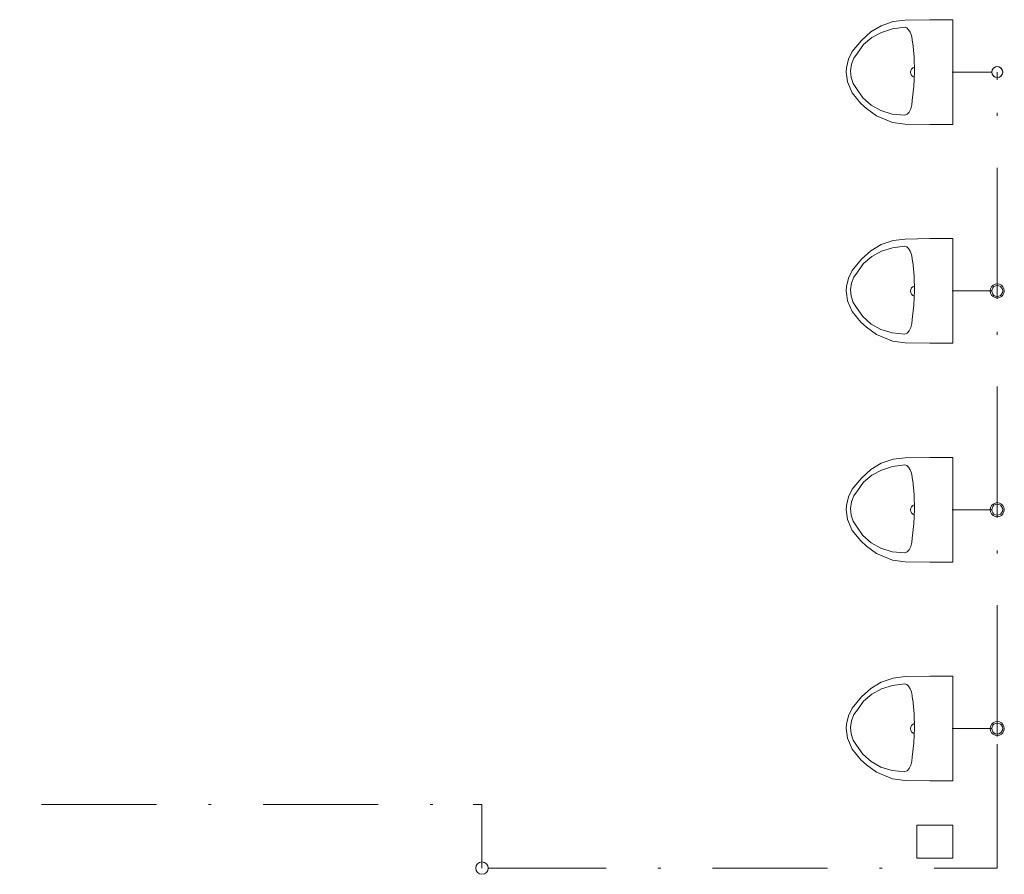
# Model space of a CAD drawing. Header units: millimetres. Extents: x -8524 to 49414, y -5950 to 2657.
# Tile 11 of 11: x 45991 to 49412, y -3728 to -760. Entities that reach past the tile are written whole.
import ezdxf

# ---------------------------------------------------------------- set-up
doc = ezdxf.new("R2010")
doc.units = ezdxf.units.MM
doc.linetypes.add('DDS_LT4', pattern=[769.999991, 400, -179.999995, 10, -179.999995])
for name, color, linetype in [('Studená voda', 7, 'Continuous'), ('Zdravotní technika', 7, 'Continuous'), ('Základní geometrie', 7, 'Continuous')]:
    doc.layers.add(name, color=color, linetype=linetype)

# ---------------------------------------------------------------- blocks, each defined once
blk = doc.blocks.new('Urinal-ID-46-8-29-2630')
at = {"layer": 'Zdravotní technika', "color": 7, "lineweight": 5}
for points in [[(-79.9, -182), (0, -182), (0, 182), (-79.9, 182), (-165, 180.3), (-206.6, 175.2), (-248.3, 161.2), (-284.4, 139.6), (-317.5, 110), (-349.1, 71.3), (-362.4, 44.7), (-369.3, 15.2), (-370, 0), (-368.1, -16.3), (-365.3, -33.9), (-349.2, -71.7), (-319.8, -108.5), (-299.6, -126.1), (-264.6, -151.7), (-208.9, -174.9), (-165, -180.5), (-79.9, -182)], [(-166.8, 155.5), (-209.3, 150), (-247.8, 138), (-281.5, 119.6), (-309.6, 95.3), (-331.5, 65.5)], [(-140.1, 101.1), (-140.7, 114.2), (-143.3, 127), (-147.6, 138.3), (-153.3, 147.3), (-159.9, 153.2), (-166.8, 155.5)], [(-140.9, -98.9), (-135.2, -49.3), (-133, 1.3), (-134.3, 51.7), (-139.2, 101)], [(-331.5, 65.5), (-343.7, 48.3), (-351.8, 27.3), (-355, 4.2), (-353, -18.8), (-346.1, -39.9), (-334.8, -57.3)], [(-334.8, -57.3), (-312.5, -89.2), (-283.9, -114.9), (-249.5, -133.9), (-210.1, -145.7), (-166.9, -149.9)], [(-166.4, -149.7), (-158.5, -146.6), (-151.3, -138.8), (-145.5, -127.4), (-141.9, -113.5), (-140.9, -98.9)]]:
    blk.add_lwpolyline(points, dxfattribs=at)
blk.add_circle((0, 0), 1, dxfattribs=at)
blk.add_circle((0, 0), 1, dxfattribs=at)
blk.add_arc((-128.7, -0.5), 18.2, 105.589, 253.4316, dxfattribs=at)
blk = doc.blocks.new('Urinal-ID-46-8-29-2677')
at = {"layer": 'Zdravotní technika', "color": 7, "lineweight": 5}
for points in [[(-79.9, -182), (0, -182), (0, 182), (-79.9, 182), (-165, 180.3), (-206.6, 175.2), (-248.3, 161.2), (-284.4, 139.6), (-317.5, 110), (-349.1, 71.3), (-362.4, 44.7), (-369.3, 15.2), (-370, 0), (-368.1, -16.3), (-365.3, -33.9), (-349.2, -71.7), (-319.8, -108.5), (-299.6, -126.1), (-264.6, -151.7), (-208.9, -174.9), (-165, -180.5), (-79.9, -182)], [(-166.8, 155.5), (-209.3, 150), (-247.8, 138), (-281.5, 119.6), (-309.6, 95.3), (-331.5, 65.5)], [(-140.1, 101.1), (-140.7, 114.2), (-143.3, 127), (-147.6, 138.3), (-153.3, 147.3), (-159.9, 153.2), (-166.8, 155.5)], [(-140.9, -98.9), (-135.2, -49.3), (-133, 1.3), (-134.3, 51.7), (-139.2, 101)], [(-331.5, 65.5), (-343.7, 48.3), (-351.8, 27.3), (-355, 4.2), (-353, -18.8), (-346.1, -39.9), (-334.8, -57.3)], [(-334.8, -57.3), (-312.5, -89.2), (-283.9, -114.9), (-249.5, -133.9), (-210.1, -145.7), (-166.9, -149.9)], [(-166.4, -149.7), (-158.5, -146.6), (-151.3, -138.8), (-145.5, -127.4), (-141.9, -113.5), (-140.9, -98.9)]]:
    blk.add_lwpolyline(points, dxfattribs=at)
blk.add_circle((0, 0), 1, dxfattribs=at)
blk.add_circle((0, 0), 1, dxfattribs=at)
blk.add_arc((-128.7, -0.5), 18.2, 105.589, 253.4316, dxfattribs=at)
blk = doc.blocks.new('Urinal-ID-46-8-29-2672')
at = {"layer": 'Zdravotní technika', "color": 7, "lineweight": 5}
for points in [[(-79.9, -182), (0, -182), (0, 182), (-79.9, 182), (-165, 180.3), (-206.6, 175.2), (-248.3, 161.2), (-284.4, 139.6), (-317.5, 110), (-349.1, 71.3), (-362.4, 44.7), (-369.3, 15.2), (-370, 0), (-368.1, -16.3), (-365.3, -33.9), (-349.2, -71.7), (-319.8, -108.5), (-299.6, -126.1), (-264.6, -151.7), (-208.9, -174.9), (-165, -180.5), (-79.9, -182)], [(-166.8, 155.5), (-209.3, 150), (-247.8, 138), (-281.5, 119.6), (-309.6, 95.3), (-331.5, 65.5)], [(-140.1, 101.1), (-140.7, 114.2), (-143.3, 127), (-147.6, 138.3), (-153.3, 147.3), (-159.9, 153.2), (-166.8, 155.5)], [(-140.9, -98.9), (-135.2, -49.3), (-133, 1.3), (-134.3, 51.7), (-139.2, 101)], [(-331.5, 65.5), (-343.7, 48.3), (-351.8, 27.3), (-355, 4.2), (-353, -18.8), (-346.1, -39.9), (-334.8, -57.3)], [(-334.8, -57.3), (-312.5, -89.2), (-283.9, -114.9), (-249.5, -133.9), (-210.1, -145.7), (-166.9, -149.9)], [(-166.4, -149.7), (-158.5, -146.6), (-151.3, -138.8), (-145.5, -127.4), (-141.9, -113.5), (-140.9, -98.9)]]:
    blk.add_lwpolyline(points, dxfattribs=at)
blk.add_circle((0, 0), 1, dxfattribs=at)
blk.add_circle((0, 0), 1, dxfattribs=at)
blk.add_arc((-128.7, -0.5), 18.2, 105.589, 253.4316, dxfattribs=at)
blk = doc.blocks.new('Urinal-ID-46-8-29-2691')
at = {"layer": 'Zdravotní technika', "color": 7, "lineweight": 5}
for points in [[(-79.9, -182), (0, -182), (0, 182), (-79.9, 182), (-165, 180.3), (-206.6, 175.2), (-248.3, 161.2), (-284.4, 139.6), (-317.5, 110), (-349.1, 71.3), (-362.4, 44.7), (-369.3, 15.2), (-370, 0), (-368.1, -16.3), (-365.3, -33.9), (-349.2, -71.7), (-319.8, -108.5), (-299.6, -126.1), (-264.6, -151.7), (-208.9, -174.9), (-165, -180.5), (-79.9, -182)], [(-166.8, 155.5), (-209.3, 150), (-247.8, 138), (-281.5, 119.6), (-309.6, 95.3), (-331.5, 65.5)], [(-140.1, 101.1), (-140.7, 114.2), (-143.3, 127), (-147.6, 138.3), (-153.3, 147.3), (-159.9, 153.2), (-166.8, 155.5)], [(-140.9, -98.9), (-135.2, -49.3), (-133, 1.3), (-134.3, 51.7), (-139.2, 101)], [(-331.5, 65.5), (-343.7, 48.3), (-351.8, 27.3), (-355, 4.2), (-353, -18.8), (-346.1, -39.9), (-334.8, -57.3)], [(-334.8, -57.3), (-312.5, -89.2), (-283.9, -114.9), (-249.5, -133.9), (-210.1, -145.7), (-166.9, -149.9)], [(-166.4, -149.7), (-158.5, -146.6), (-151.3, -138.8), (-145.5, -127.4), (-141.9, -113.5), (-140.9, -98.9)]]:
    blk.add_lwpolyline(points, dxfattribs=at)
blk.add_circle((0, 0), 1, dxfattribs=at)
blk.add_circle((0, 0), 1, dxfattribs=at)
blk.add_arc((-128.7, -0.5), 18.2, 105.589, 253.4316, dxfattribs=at)
blk = doc.blocks.new('Segment trubky-SV-PWC Studená voda D25-ID-46-8-29-488')
at = {"layer": 'Studená voda', "color": 140, "linetype": 'DDS_LT4', "lineweight": 5}
blk.add_line((0, 0), (2269.6, 0), dxfattribs=at)
blk = doc.blocks.new('Koleno-Koleno SV-PWC Studená voda D25-ID-46-8-29-1474')
at = {"layer": 'Studená voda', "color": 140, "lineweight": 5}
for p, q in [((-31, 0), (0, 0)), ((0, 0), (0, -31))]:
    blk.add_line(p, q, dxfattribs=at)
blk = doc.blocks.new('Segment trubky-SV-PWC Studená voda D25-ID-46-8-29-4615')
at = {"layer": 'Studená voda', "color": 140, "linetype": 'DDS_LT4', "lineweight": 5}
blk.add_line((0, 0), (0, -158.6), dxfattribs=at)
blk = doc.blocks.new('Koleno-Koleno SV-PWC Studená voda D25-ID-46-8-29-5982')
at = {"layer": 'Studená voda', "color": 140, "lineweight": 5}
blk.add_line((0, 31), (0, 0), dxfattribs=at)
blk.add_circle((0, 0), 21.5, dxfattribs=at)
blk = doc.blocks.new('Koleno-Koleno SV-PWC Studená voda D25-ID-46-8-29-6071')
at = {"layer": 'Studená voda', "color": 140, "lineweight": 5}
blk.add_line((21.5, 0), (31, 0), dxfattribs=at)
blk.add_circle((0, 0), 21.5, dxfattribs=at)
blk = doc.blocks.new('Segment trubky-SV-PWC Studená voda D25-ID-46-8-29-6093')
at = {"layer": 'Studená voda', "color": 140, "linetype": 'DDS_LT4', "lineweight": 5}
blk.add_line((0, 0), (1728.2, 0), dxfattribs=at)
blk = doc.blocks.new('Koleno-Koleno SV-PWC Studená voda D25-ID-46-8-29-6107')
at = {"layer": 'Studená voda', "color": 140, "lineweight": 5}
for p, q in [((-31, 0), (0, 0)), ((0, 0), (0, 31))]:
    blk.add_line(p, q, dxfattribs=at)
blk = doc.blocks.new('Segment trubky-SV-PWC Studená voda D25-ID-46-8-29-14801')
at = {"layer": 'Studená voda', "color": 140, "linetype": 'DDS_LT4', "lineweight": 5}
blk.add_line((0, 0), (0, 425.7), dxfattribs=at)
blk = doc.blocks.new('T-kus-T-kus SV-PWC Studená voda D25-ID-46-8-29-6182')
at = {"layer": 'Studená voda', "color": 140, "linetype": 'DDS_LT4', "lineweight": 5}
blk.add_line((0, -28), (0, 28), dxfattribs=at)
at = {"layer": 'Studená voda', "color": 140, "lineweight": 5}
blk.add_line((0, 0), (0, 0), dxfattribs=at)
blk.add_lwpolyline([(23.4, 7.6), (24.6, 0), (23.4, -7.6), (19.9, -14.5), (14.5, -19.9), (7.6, -23.4), (0, -24.6), (-7.6, -23.4), (-14.5, -19.9), (-19.9, -14.5), (-23.4, -7.6), (-24.6, 0), (-23.4, 7.6), (-19.9, 14.5), (-14.5, 19.9), (-7.6, 23.4), (0, 24.6), (7.6, 23.4), (14.5, 19.9), (19.9, 14.5), (23.4, 7.6)], dxfattribs=at)
blk = doc.blocks.new('Segment trubky-SV-PWC Studená voda D25-ID-46-8-29-6213')
at = {"layer": 'Studená voda', "color": 140, "linetype": 'DDS_LT4', "lineweight": 5}
blk.add_line((0, 0), (0, 704), dxfattribs=at)
blk = doc.blocks.new('T-kus-T-kus SV-PWC Studená voda D25-ID-46-8-29-6275')
at = {"layer": 'Studená voda', "color": 140, "linetype": 'DDS_LT4', "lineweight": 5}
blk.add_line((0, -28), (0, 28), dxfattribs=at)
at = {"layer": 'Studená voda', "color": 140, "lineweight": 5}
blk.add_line((0, 0), (0, 0), dxfattribs=at)
blk.add_lwpolyline([(23.4, 7.6), (24.6, 0), (23.4, -7.6), (19.9, -14.5), (14.5, -19.9), (7.6, -23.4), (0, -24.6), (-7.6, -23.4), (-14.5, -19.9), (-19.9, -14.5), (-23.4, -7.6), (-24.6, 0), (-23.4, 7.6), (-19.9, 14.5), (-14.5, 19.9), (-7.6, 23.4), (0, 24.6), (7.6, 23.4), (14.5, 19.9), (19.9, 14.5), (23.4, 7.6)], dxfattribs=at)
blk = doc.blocks.new('Segment trubky-SV-PWC Studená voda D25-ID-46-8-29-12090')
at = {"layer": 'Studená voda', "color": 140, "linetype": 'DDS_LT4', "lineweight": 5}
blk.add_line((0, 0), (0, 704), dxfattribs=at)
blk = doc.blocks.new('T-kus-T-kus SV-PWC Studená voda D25-ID-46-8-29-6346')
at = {"layer": 'Studená voda', "color": 140, "linetype": 'DDS_LT4', "lineweight": 5}
blk.add_line((0, -28), (0, 28), dxfattribs=at)
at = {"layer": 'Studená voda', "color": 140, "lineweight": 5}
blk.add_line((0, 0), (0, 0), dxfattribs=at)
blk.add_lwpolyline([(23.4, 7.6), (24.6, 0), (23.4, -7.6), (19.9, -14.5), (14.5, -19.9), (7.6, -23.4), (0, -24.6), (-7.6, -23.4), (-14.5, -19.9), (-19.9, -14.5), (-23.4, -7.6), (-24.6, 0), (-23.4, 7.6), (-19.9, 14.5), (-14.5, 19.9), (-7.6, 23.4), (0, 24.6), (7.6, 23.4), (14.5, 19.9), (19.9, 14.5), (23.4, 7.6)], dxfattribs=at)
blk = doc.blocks.new('Segment trubky-SV-PWC Studená voda D20-ID-46-8-29-12137')
at = {"layer": 'Studená voda', "color": 140, "linetype": 'DDS_LT4', "lineweight": 5}
blk.add_line((0, 0), (0, 705.2), dxfattribs=at)
blk = doc.blocks.new('Koleno-Koleno SV-PWC Studená voda D20-ID-46-8-29-6380')
at = {"layer": 'Studená voda', "color": 140, "lineweight": 5}
blk.add_line((0, -26.8), (0, 0), dxfattribs=at)
blk.add_circle((0, 0), 19, dxfattribs=at)
blk = doc.blocks.new('Segment trubky-SV-PWC Studená voda D20-ID-46-8-29-6040')
at = {"layer": 'Studená voda', "color": 140, "linetype": 'DDS_LT4', "lineweight": 5}
blk.add_line((0, 0), (127.7, 0), dxfattribs=at)
blk = doc.blocks.new('Koleno-Koleno SV-PWC Studená voda D20-ID-46-8-29-5994')
at = {"layer": 'Studená voda', "color": 140, "lineweight": 5}
blk.add_line((-26.8, 0), (-19, 0), dxfattribs=at)
blk.add_lwpolyline([(5.9, -18.1), (0, -19), (-5.9, -18.1), (-11.2, -15.4), (-15.4, -11.2), (-18.1, -5.9), (-19, 0), (-18.1, 5.9), (-15.4, 11.2), (-11.2, 15.4), (-5.9, 18.1), (0, 19), (5.9, 18.1), (11.2, 15.4), (15.4, 11.2), (18.1, 5.9), (19, 0), (18.1, -5.9), (15.4, -11.2), (11.2, -15.4), (5.9, -18.1)], dxfattribs=at)
blk = doc.blocks.new('Segment trubky-SV-PWC Studená voda D20-ID-46-8-29-6130')
at = {"layer": 'Studená voda', "color": 140, "linetype": 'DDS_LT4', "lineweight": 5}
blk.add_line((0, 0), (127.7, 0), dxfattribs=at)
blk = doc.blocks.new('Koleno-Koleno SV-PWC Studená voda D20-ID-46-8-29-6102')
at = {"layer": 'Studená voda', "color": 140, "lineweight": 5}
blk.add_line((-26.8, 0), (-19, 0), dxfattribs=at)
blk.add_lwpolyline([(5.9, -18.1), (0, -19), (-5.9, -18.1), (-11.2, -15.4), (-15.4, -11.2), (-18.1, -5.9), (-19, 0), (-18.1, 5.9), (-15.4, 11.2), (-11.2, 15.4), (-5.9, 18.1), (0, 19), (5.9, 18.1), (11.2, 15.4), (15.4, 11.2), (18.1, 5.9), (19, 0), (18.1, -5.9), (15.4, -11.2), (11.2, -15.4), (5.9, -18.1)], dxfattribs=at)
blk = doc.blocks.new('Segment trubky-SV-PWC Studená voda D20-ID-46-8-29-6225')
at = {"layer": 'Studená voda', "color": 140, "linetype": 'DDS_LT4', "lineweight": 5}
blk.add_line((0, 0), (127.7, 0), dxfattribs=at)
blk = doc.blocks.new('Koleno-Koleno SV-PWC Studená voda D20-ID-46-8-29-6197')
at = {"layer": 'Studená voda', "color": 140, "lineweight": 5}
blk.add_line((-26.8, 0), (-19, 0), dxfattribs=at)
blk.add_lwpolyline([(5.9, -18.1), (0, -19), (-5.9, -18.1), (-11.2, -15.4), (-15.4, -11.2), (-18.1, -5.9), (-19, 0), (-18.1, 5.9), (-15.4, 11.2), (-11.2, 15.4), (-5.9, 18.1), (0, 19), (5.9, 18.1), (11.2, 15.4), (15.4, 11.2), (18.1, 5.9), (19, 0), (18.1, -5.9), (15.4, -11.2), (11.2, -15.4), (5.9, -18.1)], dxfattribs=at)
blk = doc.blocks.new('Segment trubky-SV-PWC Studená voda D20-ID-46-8-29-6320')
at = {"layer": 'Studená voda', "color": 140, "linetype": 'DDS_LT4', "lineweight": 5}
blk.add_line((0, 0), (127.7, 0), dxfattribs=at)
blk = doc.blocks.new('Koleno-Koleno SV-PWC Studená voda D20-ID-46-8-29-6292')
at = {"layer": 'Studená voda', "color": 140, "lineweight": 5}
blk.add_line((-26.8, 0), (-19, 0), dxfattribs=at)
blk.add_lwpolyline([(5.9, -18.1), (0, -19), (-5.9, -18.1), (-11.2, -15.4), (-15.4, -11.2), (-18.1, -5.9), (-19, 0), (-18.1, 5.9), (-15.4, 11.2), (-11.2, 15.4), (-5.9, 18.1), (0, 19), (5.9, 18.1), (11.2, 15.4), (15.4, 11.2), (18.1, 5.9), (19, 0), (18.1, -5.9), (15.4, -11.2), (11.2, -15.4), (5.9, -18.1)], dxfattribs=at)
blk = doc.blocks.new('Obdélník-ID-46-8-29-13620')
at = {"layer": 'Základní geometrie', "color": 7, "lineweight": 5}
blk.add_lwpolyline([(-62.6, 57.1), (-62.6, -57.1), (62.6, -57.1), (62.6, 57.1), (-62.6, 57.1)], dxfattribs=at)

msp = doc.modelspace()

# ---------------------------------------------------------------- block references
at = {"layer": 'Studená voda', "color": 140, "lineweight": 5}
for name, p in [('Koleno-Koleno SV-PWC Studená voda D20-ID-46-8-29-5994', (49387, -942)), ('Koleno-Koleno SV-PWC Studená voda D20-ID-46-8-29-6380', (49387, -942)), ('Koleno-Koleno SV-PWC Studená voda D20-ID-46-8-29-6102', (49387, -1702)), ('Koleno-Koleno SV-PWC Studená voda D20-ID-46-8-29-6197', (49387, -2462)), ('Koleno-Koleno SV-PWC Studená voda D20-ID-46-8-29-6292', (49387, -3222)), ('Koleno-Koleno SV-PWC Studená voda D25-ID-46-8-29-1474', (47596.8, -3486.1)), ('Koleno-Koleno SV-PWC Studená voda D25-ID-46-8-29-5982', (47596.8, -3706.7)), ('Koleno-Koleno SV-PWC Studená voda D25-ID-46-8-29-6071', (47596.8, -3706.7)), ('Koleno-Koleno SV-PWC Studená voda D25-ID-46-8-29-6107', (49387, -3706.7))]:
    msp.add_blockref(name, p, dxfattribs=at)
at = {"layer": 'Studená voda', "color": 140, "linetype": 'DDS_LT4', "lineweight": 5}
for name, p in [('Segment trubky-SV-PWC Studená voda D20-ID-46-8-29-6040', (49232.5, -942)), ('Segment trubky-SV-PWC Studená voda D20-ID-46-8-29-12137', (49387, -1674)), ('T-kus-T-kus SV-PWC Studená voda D25-ID-46-8-29-6346', (49387, -1702)), ('Segment trubky-SV-PWC Studená voda D20-ID-46-8-29-6130', (49232.5, -1702)), ('Segment trubky-SV-PWC Studená voda D25-ID-46-8-29-12090', (49387, -2434)), ('Segment trubky-SV-PWC Studená voda D20-ID-46-8-29-6225', (49232.5, -2462)), ('T-kus-T-kus SV-PWC Studená voda D25-ID-46-8-29-6275', (49387, -2462)), ('Segment trubky-SV-PWC Studená voda D25-ID-46-8-29-6213', (49387, -3194)), ('T-kus-T-kus SV-PWC Studená voda D25-ID-46-8-29-6182', (49387, -3222)), ('Segment trubky-SV-PWC Studená voda D20-ID-46-8-29-6320', (49232.5, -3222)), ('Segment trubky-SV-PWC Studená voda D25-ID-46-8-29-14801', (49387, -3675.7)), ('Segment trubky-SV-PWC Studená voda D25-ID-46-8-29-488', (45296.2, -3486.1)), ('Segment trubky-SV-PWC Studená voda D25-ID-46-8-29-4615', (47596.8, -3517.1)), ('Segment trubky-SV-PWC Studená voda D25-ID-46-8-29-6093', (47627.8, -3706.7))]:
    msp.add_blockref(name, p, dxfattribs=at)
at = {"layer": 'Zdravotní technika', "color": 7, "lineweight": 5}
for name, p in [('Urinal-ID-46-8-29-2691', (49232.5, -942)), ('Urinal-ID-46-8-29-2672', (49232.5, -1702)), ('Urinal-ID-46-8-29-2677', (49232.5, -2462)), ('Urinal-ID-46-8-29-2630', (49232.5, -3222))]:
    msp.add_blockref(name, p, dxfattribs=at)
at = {"layer": 'Základní geometrie', "color": 7, "lineweight": 5}
msp.add_blockref('Obdélník-ID-46-8-29-13620', (49169.9, -3614.9), dxfattribs=at)

doc.saveas('drawing.dxf')
